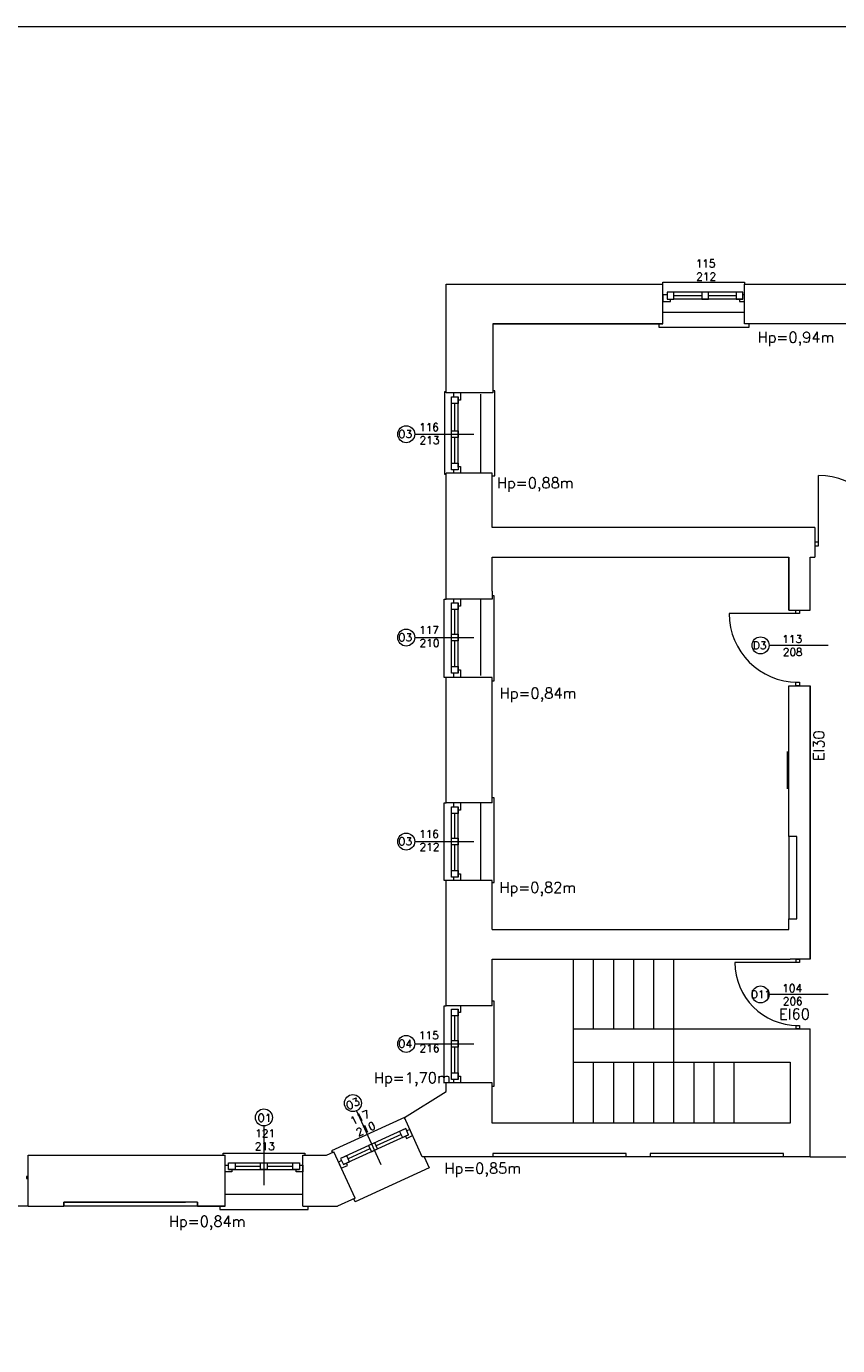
# Model space of a CAD drawing. Header units: millimetres. Extents: x -12354389001 to 271431, y -126469 to 48347.
# Tile 154 of 204: x -107314 to -106102, y -91043 to -89074. Entities that reach past the tile are written whole.
import ezdxf

# ---------------------------------------------------------------- set-up
doc = ezdxf.new("R2010")
doc.units = ezdxf.units.MM
doc.layers.get('0').update_dxf_attribs({"lineweight": 9})
doc.layers.add('LINIE PRZEKROJOWE', color=7, linetype='Continuous', lineweight=13)
doc.layers.add('ogrzewanie rzut', color=252, linetype='Continuous', lineweight=13)
doc.styles.add('ROMANS-POTROJNY-0-8-W', font='ROMANT.SHX', dxfattribs={"width": 0.8})

# ---------------------------------------------------------------- blocks, each defined once
blk = doc.blocks.new('d')
at = {"layer": 'LINIE PRZEKROJOWE'}
blk.add_lwpolyline([(34718.6, 4977.6), (43128.6, 4977.6), (43128.6, -962.4), (34718.6, -962.4), (34718.6, 4977.6)], dxfattribs=at)
at = {"layer": 'ogrzewanie rzut', "linetype": 'Continuous', "lineweight": 13}
for p, q in [((40933.9, 4592.8), (41257.9, 4593)), ((40933.9, 4551.5), (40933.9, 4592.8)), ((41257.9, 4592.8), (41257.9, 4595.8)), ((41257.9, 4595.8), (41379.9, 4595.8)), ((41257.9, 4533.9), (41257.9, 4592.8)), ((41379.9, 4595.8), (41379.9, 4592.8)), ((41379.9, 4533.9), (41379.9, 4593)), ((41379.9, 4592.8), (41828.8, 4593)), ((40933.9, 4430.9), (40933.9, 4573.2)), ((41264.1, 4577), (41257.9, 4577)), ((41257.9, 4577), (41257.9, 4567)), ((41274.1, 4580.7), (41264.1, 4580.7)), ((41264.1, 4580.7), (41264.1, 4570.7)), ((41264.1, 4570.7), (41274.1, 4570.7)), ((41269.1, 4567), (41269.1, 4570.7)), ((41377.1, 4580.7), (41274.1, 4580.7)), ((41274.1, 4570.7), (41274.1, 4580.7)), ((41315.8, 4575.7), (41274.1, 4575.7)), ((41377.1, 4570.7), (41274.1, 4570.7)), ((41325.8, 4580.7), (41315.8, 4580.7)), ((41315.8, 4580.7), (41315.8, 4570.7)), ((41315.8, 4570.7), (41325.8, 4570.7)), ((41325.8, 4570.7), (41325.8, 4580.7)), ((41367.1, 4575.7), (41325.8, 4575.7)), ((41377.1, 4580.7), (41367.1, 4580.7)), ((41367.1, 4580.7), (41367.1, 4570.7)), ((41367.1, 4570.7), (41377.1, 4570.7)), ((41372.1, 4570.7), (41372.1, 4567)), ((41377.1, 4570.7), (41377.1, 4580.7)), ((41379.9, 4577), (41377.1, 4577)), ((41257.9, 4567), (41269.1, 4567)), ((41372.1, 4567), (41379.9, 4567)), ((41003.9, 4533.9), (41003.9, 4430.9)), ((41257.9, 4533.9), (41003.9, 4533.9)), ((41003.9, 4533.9), (41257.9, 4533.9)), ((41257.9, 4533.9), (41251.8, 4533.9)), ((41251.8, 4533.9), (41251.8, 4528.9)), ((41251.8, 4528.9), (41381.9, 4528.9)), ((41597.9, 4533.9), (41379.9, 4533.9)), ((41381.9, 4528.9), (41386.9, 4528.9)), ((41386.9, 4528.9), (41386.9, 4533.9)), ((40931.9, 4308.7), (40931.9, 4432.5)), ((40931.9, 4432.5), (40933.9, 4432.5)), ((41003.9, 4430.9), (40933.9, 4430.9)), ((40945.5, 4424.9), (40945.5, 4430.9)), ((40955.5, 4430.9), (40955.5, 4419.9)), ((41006.7, 4433.7), (41003.9, 4433.7)), ((41006.7, 4433.6), (41006.7, 4433.7)), ((41006.7, 4306.9), (41006.7, 4433.6)), ((40941.9, 4414.9), (40941.9, 4424.9)), ((40941.9, 4424.9), (40951.9, 4424.9)), ((40941.9, 4319.9), (40941.9, 4423.9)), ((40951.9, 4414.9), (40941.9, 4414.9)), ((40946.9, 4373.9), (40946.9, 4414.9)), ((40951.9, 4424.9), (40951.9, 4414.9)), ((40951.9, 4319.9), (40951.9, 4423.9)), ((40955.5, 4419.9), (40951.9, 4419.9)), ((40941.9, 4363.9), (40941.9, 4373.9)), ((40941.9, 4373.9), (40951.9, 4373.9)), ((40951.9, 4373.9), (40951.9, 4363.9)), ((40887.1, 4368.9), (40975.2, 4368.9)), ((40951.9, 4363.9), (40941.9, 4363.9)), ((40946.9, 4325.9), (40946.9, 4363.9)), ((40941.9, 4315.9), (40941.9, 4325.9)), ((40941.9, 4325.9), (40951.9, 4325.9)), ((40951.9, 4315.9), (40941.9, 4315.9)), ((40945.5, 4310.9), (40945.5, 4315.9)), ((40951.9, 4325.9), (40951.9, 4315.9)), ((40951.9, 4320.9), (40955.5, 4320.9)), ((40955.5, 4320.9), (40955.5, 4310.9)), ((40933.9, 4308.7), (40931.9, 4308.7)), ((41002.9, 4310.9), (40933.9, 4310.9)), ((40933.9, 4122.9), (40933.9, 4310.9)), ((40955.5, 4310.9), (40945.5, 4310.9)), ((41002.9, 4229.9), (41002.9, 4310.9)), ((41003.9, 4306.9), (41006.7, 4306.9)), ((41484.9, 4229.9), (41002.9, 4229.9)), ((41484.9, 4229.9), (41484.9, 4185.5)), ((41002.9, 4134.9), (41002.9, 4185.5)), ((41002.9, 4185.5), (41445.9, 4185.5)), ((41445.9, 4106.5), (41445.9, 4185.5)), ((41445.9, 4185.5), (41445.9, 4106.5)), ((41477.8, 4185.5), (41484.9, 4185.5)), ((41477.8, 4106.5), (41477.8, 4185.5)), ((40930.9, 4122.9), (40933.9, 4122.9)), ((40930.9, 4005.6), (40930.9, 4122.9)), ((41002.9, 4122.9), (40933.9, 4122.9)), ((40941.9, 4107.4), (40941.9, 4117.4)), ((40941.9, 4117.4), (40951.9, 4117.4)), ((40941.9, 4012.4), (40941.9, 4116.4)), ((40945.5, 4117.4), (40945.5, 4122.9)), ((40951.9, 4117.4), (40951.9, 4107.4)), ((40951.9, 4012.4), (40951.9, 4116.4)), ((40955.5, 4122.9), (40955.5, 4112.4)), ((41002.9, 4134.9), (41002.9, 4122.9)), ((41005.7, 4127.7), (41002.9, 4127.7)), ((41005.7, 4127.6), (41005.7, 4127.7)), ((41005.7, 4000.9), (41005.7, 4127.6)), ((40951.9, 4107.4), (40941.9, 4107.4)), ((40946.9, 4070.4), (40946.9, 4107.4)), ((40955.5, 4112.4), (40951.9, 4112.4)), ((41445.9, 4106.5), (41477.8, 4106.5)), ((40887.1, 4065.4), (40975.2, 4065.4)), ((40941.9, 4060.4), (40941.9, 4070.4)), ((40941.9, 4070.4), (40951.9, 4070.4)), ((40951.9, 4060.4), (40941.9, 4060.4)), ((40946.9, 4022.4), (40946.9, 4060.4)), ((40951.9, 4070.4), (40951.9, 4060.4)), ((41504.5, 4053.8), (41416.4, 4053.8)), ((40941.9, 4012.4), (40941.9, 4022.4)), ((40941.9, 4022.4), (40951.9, 4022.4)), ((40951.9, 4022.4), (40951.9, 4012.4)), ((40951.9, 4017.4), (40955.5, 4017.4)), ((40955.5, 4017.4), (40955.5, 4005.9)), ((40933.9, 4005.6), (40930.9, 4005.6)), ((40933.9, 3818.9), (40933.9, 4005.9)), ((41002.9, 4005.9), (40933.9, 4005.9)), ((40951.9, 4012.4), (40941.9, 4012.4)), ((40945.5, 4005.9), (40945.5, 4012.4)), ((40955.5, 4005.9), (40945.5, 4005.9)), ((41002.9, 3836.5), (41002.9, 4005.9)), ((41002.9, 3818.9), (41002.9, 4005.9)), ((41002.9, 4000.9), (41005.7, 4000.9)), ((41445.9, 3768.5), (41445.9, 3993.5)), ((41445.9, 3993.5), (41477.8, 3993.5)), ((41477.8, 3585.5), (41477.8, 3993.5)), ((41477.8, 3993.5), (41477.8, 3585.5)), ((41443.4, 3895.4), (41443.4, 3839.4)), ((41005.7, 3826.4), (41002.9, 3826.4)), ((41005.7, 3826.3), (41005.7, 3826.4)), ((41005.7, 3699.7), (41005.7, 3826.3)), ((40930.9, 3702.9), (40930.9, 3818.9)), ((40930.9, 3818.9), (40933.9, 3818.9)), ((41002.9, 3818.9), (40933.9, 3818.9)), ((40941.9, 3802.9), (40941.9, 3812.9)), ((40941.9, 3812.9), (40951.9, 3812.9)), ((40941.9, 3707.9), (40941.9, 3811.9)), ((40951.9, 3802.9), (40941.9, 3802.9)), ((40945.5, 3812.9), (40945.5, 3818.9)), ((40946.9, 3765.9), (40946.9, 3802.9)), ((40951.9, 3812.9), (40951.9, 3802.9)), ((40951.9, 3707.9), (40951.9, 3811.9)), ((40955.5, 3807.9), (40951.9, 3807.9)), ((40955.5, 3818.9), (40955.5, 3807.9)), ((40887.1, 3760.9), (40975.2, 3760.9)), ((40941.9, 3755.9), (40941.9, 3765.9)), ((40941.9, 3765.9), (40951.9, 3765.9)), ((40951.9, 3765.9), (40951.9, 3755.9)), ((41457.9, 3768.5), (41445.9, 3768.5)), ((41445.9, 3768.5), (41445.9, 3645.5)), ((41457.9, 3645.5), (41457.9, 3768.5)), ((40951.9, 3755.9), (40941.9, 3755.9)), ((40946.9, 3717.9), (40946.9, 3755.9)), ((40933.9, 3702.9), (40930.9, 3702.9)), ((40933.9, 3515.9), (40933.9, 3702.9)), ((41002.9, 3702.9), (40933.9, 3702.9)), ((40941.9, 3707.9), (40941.9, 3717.9)), ((40941.9, 3717.9), (40951.9, 3717.9)), ((40951.9, 3707.9), (40941.9, 3707.9)), ((40945.5, 3702.9), (40945.5, 3707.9)), ((40955.5, 3702.9), (40945.5, 3702.9)), ((40951.9, 3717.9), (40951.9, 3707.9)), ((40951.9, 3712.9), (40955.5, 3712.9)), ((40955.5, 3712.9), (40955.5, 3702.9)), ((41002.9, 3629.5), (41002.9, 3702.9)), ((41002.9, 3629.5), (41002.9, 3702.9)), ((41002.9, 3699.7), (41005.7, 3699.7)), ((41445.9, 3629.5), (41445.9, 3645.5)), ((41445.9, 3645.5), (41457.9, 3645.5)), ((41445.9, 3629.5), (41445.9, 3645.5)), ((41002.9, 3629.5), (41002.9, 3629.5)), ((41002.9, 3629.5), (41445.9, 3629.5)), ((41002.9, 3629.5), (41445.9, 3629.5)), ((41002.9, 3533.5), (41002.9, 3585.5)), ((41002.9, 3515.9), (41002.9, 3585.5)), ((41002.9, 3585.5), (41447.9, 3585.5)), ((41123.9, 3585.5), (41123.9, 3340.5)), ((41153.9, 3585.5), (41153.9, 3481.5)), ((41183.9, 3585.5), (41183.9, 3481.5)), ((41213.9, 3585.5), (41213.9, 3481.5)), ((41243.9, 3585.5), (41243.9, 3481.5)), ((41273.9, 3585.5), (41273.9, 3481.5)), ((41477.8, 3585.5), (41447.9, 3585.5)), ((41504.5, 3532.8), (41416.4, 3532.8)), ((40930.9, 3400.9), (40930.9, 3515.9)), ((40930.9, 3515.9), (40933.9, 3515.9)), ((41002.9, 3515.9), (40933.9, 3515.9)), ((40941.9, 3500.9), (40941.9, 3510.9)), ((40941.9, 3510.9), (40951.9, 3510.9)), ((40941.9, 3405.9), (40941.9, 3509.9)), ((40951.9, 3510.9), (40951.9, 3500.9)), ((40951.9, 3405.9), (40951.9, 3509.9)), ((40955.5, 3505.9), (40951.9, 3505.9)), ((40955.5, 3515.9), (40955.5, 3505.9)), ((41005.7, 3522.6), (41002.9, 3522.6)), ((41005.7, 3522.5), (41005.7, 3522.6)), ((41005.7, 3395.9), (41005.7, 3522.5)), ((40951.9, 3500.9), (40941.9, 3500.9)), ((40946.9, 3463.9), (40946.9, 3500.9)), ((41123.9, 3481.5), (41123.9, 3431.5)), ((41123.9, 3481.5), (41447.9, 3481.5)), ((41273.9, 3481.5), (41273.9, 3431.5)), ((41447.9, 3481.5), (41477.8, 3481.5)), ((41477.8, 3290.5), (41477.8, 3481.5)), ((40887.1, 3458.9), (40975.2, 3458.9)), ((40941.9, 3453.9), (40941.9, 3463.9)), ((40941.9, 3463.9), (40951.9, 3463.9)), ((40951.9, 3453.9), (40941.9, 3453.9)), ((40946.9, 3415.9), (40946.9, 3453.9)), ((40951.9, 3463.9), (40951.9, 3453.9)), ((41123.9, 3431.5), (41447.9, 3431.5)), ((41153.9, 3431.5), (41153.9, 3340.5)), ((41183.9, 3431.5), (41183.9, 3340.5)), ((41213.9, 3431.5), (41213.9, 3340.5)), ((41243.9, 3431.5), (41243.9, 3340.5)), ((41273.9, 3431.5), (41273.9, 3340.5)), ((41303.9, 3431.5), (41303.9, 3340.5)), ((41333.9, 3431.5), (41333.9, 3340.5)), ((41363.9, 3431.5), (41363.9, 3340.5)), ((41447.9, 3431.5), (41447.9, 3340.5)), ((40941.9, 3405.9), (40941.9, 3415.9)), ((40941.9, 3415.9), (40951.9, 3415.9)), ((40951.9, 3415.9), (40951.9, 3405.9)), ((40951.9, 3410.9), (40955.5, 3410.9)), ((40955.5, 3410.9), (40955.5, 3400.9)), ((40871.7, 3349), (40933.9, 3387.8)), ((40933.9, 3400.9), (40930.9, 3400.9)), ((40933.9, 3387.8), (40933.9, 3400.9)), ((41002.9, 3400.9), (40933.9, 3400.9)), ((40951.9, 3405.9), (40941.9, 3405.9)), ((40945.5, 3400.9), (40945.5, 3405.9)), ((40955.5, 3400.9), (40945.5, 3400.9)), ((41002.9, 3340.5), (41002.9, 3400.9)), ((41002.9, 3340.5), (41002.9, 3400.9)), ((41002.9, 3395.9), (41005.7, 3395.9)), ((40871.7, 3349), (40762.9, 3299.4)), ((40800.1, 3359), (40836.6, 3278.8)), ((40873, 3346.3), (40871.7, 3349)), ((40898.4, 3290.5), (40871.7, 3349)), ((41477.8, 3290.5), (41477.8, 3358.4)), ((40661.9, 3336.4), (40661.9, 3248.3)), ((40873.7, 3332.4), (40776.4, 3288)), ((40873.7, 3332.4), (40864.6, 3328.3)), ((40864.6, 3328.3), (40868.8, 3319.2)), ((40877.9, 3323.3), (40873.7, 3332.4)), ((40879.8, 3331.2), (40875.2, 3329.1)), ((40883.9, 3322.1), (40879.8, 3331.2)), ((41382.9, 3340.5), (41002.9, 3340.5)), ((41447.9, 3340.5), (41382.9, 3340.5)), ((40877.9, 3323.3), (40780.5, 3278.9)), ((40827.3, 3311.2), (40818.2, 3307.1)), ((40831.5, 3302.1), (40827.3, 3311.2)), ((40866.7, 3323.7), (40829.4, 3306.7)), ((40868.8, 3319.2), (40877.9, 3323.3)), ((40873.3, 3321.2), (40874.9, 3317.9)), ((40874.9, 3317.9), (40883.9, 3322.1)), ((40309.9, 3216.6), (40309.9, 3292.6)), ((40309.9, 3292.6), (40603.9, 3292.6)), ((40600.9, 3292.6), (40600.9, 3295.6)), ((40600.9, 3295.6), (40722.9, 3295.6)), ((40603.9, 3216.6), (40603.9, 3292.6)), ((40719.9, 3216.6), (40719.9, 3292.6)), ((40719.9, 3292.6), (40755.4, 3292.6)), ((40722.9, 3295.6), (40722.9, 3292.6)), ((40755.4, 3292.6), (40766.5, 3297.7)), ((40762.9, 3299.4), (40764.2, 3296.6)), ((40798.1, 3228.6), (40766.5, 3297.7)), ((40785.5, 3292.1), (40776.4, 3288)), ((40789.6, 3283), (40785.5, 3292.1)), ((40820.3, 3302.5), (40787.6, 3287.6)), ((40818.2, 3307.1), (40822.4, 3298)), ((40822.4, 3298), (40831.5, 3302.1)), ((41003.8, 3290.5), (40898.4, 3290.5)), ((40898.4, 3290.5), (40898.4, 3290.5)), ((40901.1, 3290.5), (40908.8, 3273.7)), ((41003.8, 3290.5), (40977.4, 3290.5)), ((41003.8, 3295.5), (41003.8, 3290.5)), ((41202.8, 3295.5), (41003.8, 3295.5)), ((41202.8, 3290.5), (41003.8, 3290.5)), ((41202.8, 3290.5), (41202.8, 3295.5)), ((41238.8, 3290.5), (41202.8, 3290.5)), ((41437.8, 3295.5), (41238.8, 3295.5)), ((41238.8, 3295.5), (41238.8, 3290.5)), ((41437.8, 3290.5), (41238.8, 3290.5)), ((41437.8, 3290.5), (41437.8, 3295.5)), ((41477.8, 3290.5), (41437.8, 3290.5)), ((40603.9, 3268), (40603.9, 3278)), ((40603.9, 3278), (40608.9, 3278)), ((40608.9, 3281.6), (40712.9, 3281.6)), ((40608.9, 3281.6), (40618.9, 3281.6)), ((40608.9, 3271.6), (40608.9, 3281.6)), ((40608.9, 3271.6), (40714.9, 3271.6)), ((40618.9, 3271.6), (40608.9, 3271.6)), ((40613.9, 3271.6), (40613.9, 3268)), ((40618.9, 3281.6), (40618.9, 3271.6)), ((40618.9, 3276.6), (40656.9, 3276.6)), ((40656.9, 3281.6), (40666.9, 3281.6)), ((40656.9, 3271.6), (40656.9, 3281.6)), ((40666.9, 3271.6), (40656.9, 3271.6)), ((40666.9, 3281.6), (40666.9, 3271.6)), ((40666.9, 3276.6), (40704.9, 3276.6)), ((40704.9, 3281.6), (40714.9, 3281.6)), ((40704.9, 3271.6), (40704.9, 3281.6)), ((40714.9, 3271.6), (40704.9, 3271.6)), ((40709.9, 3268), (40709.9, 3271.6)), ((40714.9, 3281.6), (40714.9, 3271.6)), ((40714.9, 3278), (40719.9, 3278)), ((40719.9, 3278), (40719.9, 3268)), ((40777.9, 3284.7), (40773.4, 3282.6)), ((40773.4, 3282.6), (40777.5, 3273.5)), ((40776.4, 3288), (40780.5, 3278.9)), ((40777.5, 3273.5), (40786.6, 3277.6)), ((40780.5, 3278.9), (40789.6, 3283)), ((40786.6, 3277.6), (40785.1, 3281)), ((40908.8, 3273.7), (40798, 3223)), ((40613.9, 3268), (40603.9, 3268)), ((40719.9, 3268), (40709.9, 3268)), ((40309.9, 3216.6), (40190.9, 3216.6)), ((40309.9, 3216.6), (40362.9, 3216.6)), ((40362.9, 3216.6), (40362.9, 3222.6)), ((40362.9, 3222.6), (40362.9, 3216.6)), ((40362.9, 3222.6), (40544.9, 3222.6)), ((40562.9, 3222.6), (40362.9, 3222.6)), ((40562.9, 3216.6), (40362.9, 3216.6)), ((40544.9, 3222.6), (40544.9, 3222.6)), ((40562.9, 3222.6), (40562.9, 3216.6)), ((40562.9, 3216.6), (40562.9, 3222.6)), ((40562.9, 3216.6), (40603.9, 3216.6)), ((40603.9, 3216.6), (40562.9, 3216.6)), ((40600.9, 3216.6), (40595.9, 3216.6)), ((40595.9, 3216.6), (40595.9, 3211.6)), ((40595.9, 3211.6), (40722.9, 3211.6)), ((40719.9, 3216.6), (40771.9, 3216.6)), ((40722.9, 3211.6), (40727.9, 3211.6)), ((40727.9, 3211.6), (40727.9, 3216.6)), ((40798.1, 3228.6), (40771.9, 3216.6)), ((40798, 3223), (40796, 3227.5)), ((40798, 3223), (40798, 3223))]:
    blk.add_line(p, q, dxfattribs=at)
at = {"layer": 'ogrzewanie rzut', "linetype": 'Continuous', "lineweight": 13, "ltscale": 10}
for p, q in [((41257.9, 4550.9), (41379.9, 4550.9)), ((40985.9, 4310.9), (40985.9, 4428.9)), ((40985.9, 4008.9), (40985.9, 4122.9)), ((40985.9, 3702.9), (40985.9, 3818.9)), ((40603.9, 3234.6), (40719.9, 3234.6))]:
    blk.add_line(p, q, dxfattribs=at)
at = {"layer": 'ogrzewanie rzut', "linetype": 'Continuous', "lineweight": 13, "ltscale": 20}
blk.add_line((41477.8, 3290.5), (41597.9, 3290.5), dxfattribs=at)
at = {"layer": 'ogrzewanie rzut', "linetype": 'Continuous', "lineweight": 13, "transparency": 33554684}
for points in [[(41490.2, 4205), (41490.2, 4307.3)], [(41459.1, 4101.1), (41356.9, 4101.1)], [(41459.4, 3580.6), (41365.3, 3580.6)]]:
    blk.add_lwpolyline(points, dxfattribs=at)
for points in [[(41484.9, 4207.7), (41484.9, 4202.3), (41490.2, 4202.3), (41490.2, 4207.7)], [(41456.4, 4106.5), (41461.8, 4106.5), (41461.8, 4101.1), (41456.4, 4101.1)], [(41461.8, 3998.9), (41461.8, 3993.5), (41456.4, 3993.5), (41456.4, 3998.9)], [(41456.9, 3585.5), (41461.8, 3585.5), (41461.8, 3580.6), (41456.9, 3580.6)], [(41461.8, 3486.5), (41461.8, 3481.5), (41456.9, 3481.5), (41456.9, 3486.5)], [(40307, 3258), (40309.9, 3258), (40309.9, 3260.8), (40307, 3260.8)]]:
    blk.add_lwpolyline(points, close=True, dxfattribs=at)
at = {"layer": 'ogrzewanie rzut', "linetype": 'Continuous', "lineweight": 13}
for centre in [(40874.4, 4368.9), (40874.4, 4065.4), (41403.7, 4053.8), (40874.4, 3760.9), (41403.7, 3532.8), (40874.4, 3458.9), (40794.8, 3370.5), (40661.9, 3349.1)]:
    blk.add_circle(centre, 12.7, dxfattribs=at)
at = {"layer": 'ogrzewanie rzut', "linetype": 'Continuous', "lineweight": 13, "transparency": 33554684}
for centre, radius, start, end in [((41490.2, 4205), 102.2, 0, 90), ((41459.1, 4101.1), 102.2, 180, 270), ((41459.4, 3580.6), 94.1, 180, 270)]:
    blk.add_arc(centre, radius, start, end, dxfattribs=at)
at = {"layer": 'ogrzewanie rzut', "linetype": 'Continuous', "lineweight": 13, "style": 'ROMANS-POTROJNY-0-8-W'}
for s, height, p in [('115', 11.57, (41306.8, 4617.9)), ('212', 11.57, (41307.5, 4598.5)), ('O3', 11.57, (40862.6, 4363.4)), ('116', 11.57, (40893.6, 4373.6)), ('213', 11.57, (40894.2, 4354.2)), ('117', 11.57, (40893.6, 4070.9)), ('O3', 11.57, (40862.6, 4059.9)), ('210', 11.57, (40894.2, 4051.6)), ('D3', 11.57, (41392.3, 4048)), ('113', 11.57, (41436.2, 4057.3)), ('208', 11.57, (41436.8, 4037.9)), ('O3', 11.57, (40862.6, 3755.4)), ('116', 11.57, (40893.6, 3766.4)), ('212', 11.57, (40894.3, 3747)), ('104', 11.57, (41436.2, 3536.3)), ('D11', 11.57, (41389, 3527)), ('206', 11.57, (41436.8, 3516.9)), ('EI60', 16, (41431.4, 3495.5)), ('115', 11.57, (40893.5, 3466)), ('O4', 11.57, (40862.6, 3453.4)), ('216', 11.57, (40894.2, 3446.7)), ('O1', 11.57, (40652.4, 3342.8)), ('121', 11.57, (40649, 3319.7)), ('213', 11.57, (40648.5, 3300.4))]:
    blk.add_text(s, height=height, dxfattribs=at).set_placement(p)
at = {"layer": 'ogrzewanie rzut', "linetype": 'Continuous', "lineweight": 13, "ltscale": 0.15, "style": 'ROMANS-POTROJNY-0-8-W'}
for s, p in [('Hp=0,94m', (41399.3, 4505.7)), ('Hp=0,88m', (41009.9, 4288.3)), ('Hp=0,84m', (41014.1, 3974.4)), ('Hp=0,82m', (41013.7, 3684.4)), ('Hp=1,70m', (40826.3, 3400.3)), ('Hp=0,85m', (40931.5, 3265.3)), ('Hp=0,84m', (40519.9, 3186.1))]:
    blk.add_text(s, height=16, dxfattribs=at).set_placement(p)
at = {"layer": 'ogrzewanie rzut', "linetype": 'Continuous', "lineweight": 13, "style": 'ROMANS-POTROJNY-0-8-W'}
for s, height, rotation, p in [('EI30', 16, 90, (41498.8, 3881)), ('O3', 11.57, 24.5274, (40787.4, 3360.2)), ('117', 11.57, 24.5274, (40794.2, 3338)), ('210', 11.57, 24.5274, (40802.8, 3320.6))]:
    blk.add_text(s, height=height, rotation=rotation, dxfattribs=at).set_placement(p)

msp = doc.modelspace()

# ---------------------------------------------------------------- block references
msp.add_blockref('d', (-147620.915, -94051.603))

doc.saveas('drawing.dxf')
